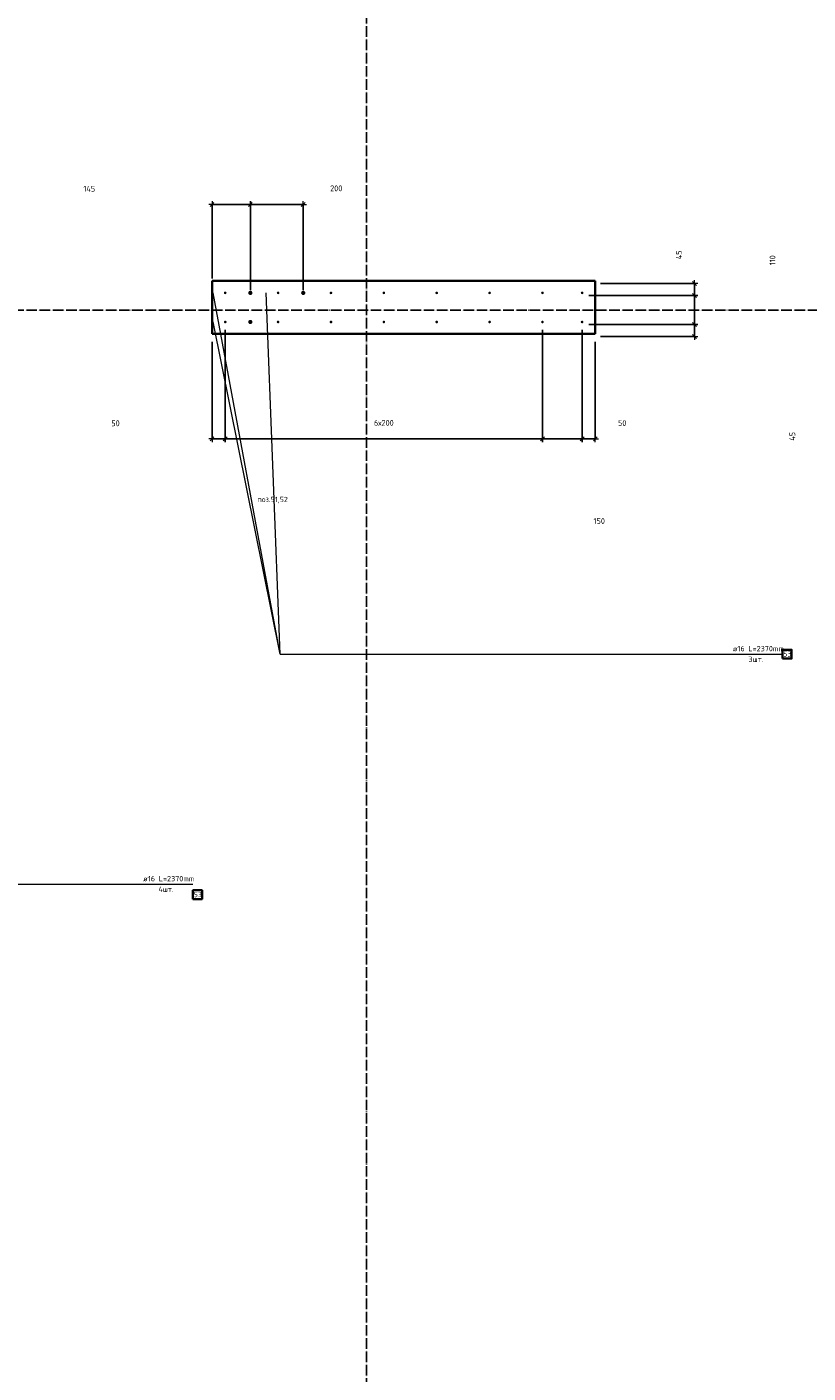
# Model space of a CAD drawing. Header units: millimetres. Extents: x 27309 to 183995, y -852 to 48500.
# Tile 51 of 93: x 151655 to 154610, y 32682 to 37770. Entities that reach past the tile are written whole.
import ezdxf

# ---------------------------------------------------------------- set-up
doc = ezdxf.new("R2010")
doc.units = ezdxf.units.MM
doc.header["$PDMODE"] = 65
doc.linetypes.add('______11', pattern=[50, 40, -5, 0, -5])
doc.linetypes.add('______5', pattern=[110, 80, -10, 10, -10])
for name, color, linetype, lineweight in [('Standard', 7, 'Continuous', 25), ('Арм.стержн. Выпуски', 180, 'Continuous', 35), ('Размерная линия_ общее', 7, 'Continuous', 13)]:
    doc.layers.add(name, color=color, linetype=linetype, lineweight=lineweight)
doc.layers.add('Осевая линия_ общее', color=7, linetype='______5', lineweight=13, true_color=0xa0a0a0)
doc.styles.add('ISOCPEUR', font='ISOCPEUR')
doc.dimstyles.new('DIMSTYLE_3', dxfattribs={"dimtxt": 22, "dimasz": 25, "dimexe": 0, "dimexo": 0, "dimgap": 11, "dimtad": 2, "dimdec": 0, "dimrnd": 5, "dimzin": 12, "dimdsep": 46, "dimtxsty": 'ISOCPEUR', "dimblk1": 'ALL_ML_STRICH', "dimblk2": 'ALL_ML_STRICH', "dimsah": 1, "dimcen": 0, "dimclrd": 7, "dimclre": 256, "dimclrt": 7, "dimadec": 0, "dimazin": 0, "dimtfac": 1, "dimtdec": 0, "dimtix": 1, "dimtmove": 2, "dimatfit": 3, "dimfxl": 0, "dimtzin": 0, "dimlwd": 0, "dimlwe": -3, "dimarcsym": 0})
doc.dimstyles.new('DIMSTYLE_5', dxfattribs={"dimtxt": 22, "dimasz": 25, "dimexe": 0, "dimexo": 0, "dimgap": 11, "dimtad": 2, "dimdec": 0, "dimrnd": 5, "dimzin": 12, "dimdsep": 46, "dimtxsty": 'ISOCPEUR', "dimblk1": 'ALL_ML_STRICH', "dimblk2": 'ALL_ML_STRICH', "dimsah": 1, "dimcen": 0, "dimclrd": 7, "dimclre": 256, "dimclrt": 7, "dimadec": 0, "dimazin": 0, "dimtfac": 1, "dimtdec": 0, "dimtix": 1, "dimtmove": 2, "dimatfit": 3, "dimfxl": 0, "dimtvp": 1.2, "dimtzin": 0, "dimlwd": 0, "dimlwe": -3, "dimarcsym": 0})
doc.dimstyles.new('DIMSTYLE_7', dxfattribs={"dimtxt": 22, "dimasz": 25, "dimexe": 0, "dimexo": 0, "dimgap": 11, "dimtad": 0, "dimdec": 0, "dimrnd": 5, "dimzin": 12, "dimdsep": 46, "dimtxsty": 'ISOCPEUR', "dimblk1": 'ALL_ML_STRICH', "dimblk2": 'ALL_ML_STRICH', "dimsah": 1, "dimcen": 0, "dimclrd": 7, "dimclre": 256, "dimclrt": 7, "dimadec": 0, "dimazin": 0, "dimtfac": 1, "dimtdec": 0, "dimtix": 1, "dimtmove": 2, "dimatfit": 3, "dimfxl": 0, "dimtzin": 0, "dimlwd": 0, "dimlwe": -3, "dimarcsym": 0})
doc.dimstyles.new('DIMSTYLE_8', dxfattribs={"dimtxt": 22, "dimasz": 25, "dimexe": 0, "dimexo": 0, "dimgap": 11, "dimtad": 0, "dimdec": 0, "dimrnd": 5, "dimzin": 12, "dimdsep": 46, "dimtxsty": 'ISOCPEUR', "dimblk1": 'ALL_ML_STRICH', "dimblk2": 'ALL_ML_STRICH', "dimsah": 1, "dimcen": 0, "dimclrd": 7, "dimclre": 256, "dimclrt": 7, "dimadec": 0, "dimazin": 0, "dimtfac": 1, "dimtdec": 0, "dimtix": 1, "dimtmove": 2, "dimatfit": 3, "dimfxl": 0, "dimtvp": 1.2, "dimtzin": 0, "dimlwd": 0, "dimlwe": -3, "dimarcsym": 0})

# ---------------------------------------------------------------- blocks, each defined once
blk = doc.blocks.new('ALL_ML_STRICH')
at = {"color": 0, "linetype": 'ByBlock', "lineweight": -2}
for p, q in [((-1, 0), (0.5, 0)), ((-0.3, -0.3), (0.3, 0.3)), ((0, -0.5), (0, 0.5))]:
    blk.add_line(p, q, dxfattribs=at)
blk = doc.blocks.new('*D436')
at = {"layer": 'DEFPOINTS', "color": 7, "linetype": 'Continuous', "lineweight": 13, "transparency": 33554687}
for p in [(152355, 37099.2), (152355, 36800), (152500, 36755)]:
    blk.add_point(p, dxfattribs=at)
at = {"layer": 'Размерная линия_ общее', "color": 253, "linetype": 'Continuous', "lineweight": -2, "true_color": 0xa0a0a0, "transparency": 33554687}
for p, q in [((152355, 36820), (152355, 37099.2)), ((152500, 36775), (152500, 37099.2))]:
    blk.add_line(p, q, dxfattribs=at)
at = {"layer": 'Размерная линия_ общее', "color": 7, "linetype": 'Continuous', "lineweight": -2, "transparency": 33554687}
blk.add_line((152355, 37099.2), (152500, 37099.2), dxfattribs=at)
at = {"layer": 'Размерная линия_ общее', "color": 7, "linetype": 'Continuous', "lineweight": 13, "transparency": 33554687, "xscale": 25, "yscale": 25, "zscale": 25, "rotation": 180}
blk.add_blockref('ALL_ML_STRICH', (152355, 37099.2), dxfattribs=at)
at = {"layer": 'Размерная линия_ общее', "color": 7, "linetype": 'Continuous', "lineweight": 13, "transparency": 33554687, "xscale": 25, "yscale": 25, "zscale": 25}
blk.add_blockref('ALL_ML_STRICH', (152500, 37099.2), dxfattribs=at)
at = {"layer": 'Размерная линия_ общее', "color": 7, "linetype": 'Continuous', "lineweight": 13, "transparency": 33554687, "insert": (151890.7, 37158.6), "char_height": 22, "width": 66, "attachment_point": 5, "style": 'ISOCPEUR'}
blk.add_mtext('\\A1;{145}', dxfattribs=at)
blk = doc.blocks.new('*D437')
at = {"layer": 'DEFPOINTS', "color": 7, "linetype": 'Continuous', "lineweight": 13, "transparency": 33554687}
for p in [(152500, 37099.2), (152500, 36755), (152700, 36755)]:
    blk.add_point(p, dxfattribs=at)
at = {"layer": 'Размерная линия_ общее', "color": 253, "linetype": 'Continuous', "lineweight": -2, "true_color": 0xa0a0a0, "transparency": 33554687}
for p, q in [((152500, 36775), (152500, 37099.2)), ((152700, 36775), (152700, 37099.2))]:
    blk.add_line(p, q, dxfattribs=at)
at = {"layer": 'Размерная линия_ общее', "color": 7, "linetype": 'Continuous', "lineweight": -2, "transparency": 33554687}
blk.add_line((152500, 37099.2), (152700, 37099.2), dxfattribs=at)
at = {"layer": 'Размерная линия_ общее', "color": 7, "linetype": 'Continuous', "lineweight": 13, "transparency": 33554687, "xscale": 25, "yscale": 25, "zscale": 25, "rotation": 180}
blk.add_blockref('ALL_ML_STRICH', (152500, 37099.2), dxfattribs=at)
at = {"layer": 'Размерная линия_ общее', "color": 7, "linetype": 'Continuous', "lineweight": 13, "transparency": 33554687, "xscale": 25, "yscale": 25, "zscale": 25}
blk.add_blockref('ALL_ML_STRICH', (152700, 37099.2), dxfattribs=at)
at = {"layer": 'Размерная линия_ общее', "color": 7, "linetype": 'Continuous', "lineweight": 13, "transparency": 33554687, "insert": (152824.9, 37160.2), "char_height": 22, "width": 66, "attachment_point": 5, "style": 'ISOCPEUR'}
blk.add_mtext('\\A1;{200}', dxfattribs=at)
blk = doc.blocks.new('*D438')
at = {"layer": 'DEFPOINTS', "color": 7, "linetype": 'Continuous', "lineweight": 13, "transparency": 33554687}
for p in [(153760, 36645), (153805, 36600), (154180.6, 36600)]:
    blk.add_point(p, dxfattribs=at)
at = {"layer": 'Размерная линия_ общее', "color": 253, "linetype": 'Continuous', "lineweight": -2, "true_color": 0xa0a0a0, "transparency": 33554687}
for p, q in [((153780, 36645), (154180.6, 36645)), ((153825, 36600), (154180.6, 36600))]:
    blk.add_line(p, q, dxfattribs=at)
at = {"layer": 'Размерная линия_ общее', "color": 7, "linetype": 'Continuous', "lineweight": -2, "transparency": 33554687}
blk.add_line((154180.6, 36600), (154180.6, 36645), dxfattribs=at)
at = {"layer": 'Размерная линия_ общее', "color": 7, "linetype": 'Continuous', "lineweight": 13, "transparency": 33554687, "xscale": 25, "yscale": 25, "zscale": 25}
for p, rotation in [((154180.6, 36645), 90), ((154180.6, 36600), 270)]:
    blk.add_blockref('ALL_ML_STRICH', p, dxfattribs=dict(at, rotation=rotation))
at = {"layer": 'Размерная линия_ общее', "color": 7, "linetype": 'Continuous', "lineweight": 13, "transparency": 33554687, "insert": (154550.2, 36222.7), "char_height": 22, "width": 44, "attachment_point": 5, "rotation": 90, "style": 'ISOCPEUR'}
blk.add_mtext('\\A1;{45}', dxfattribs=at)
blk = doc.blocks.new('*D439')
at = {"layer": 'DEFPOINTS', "color": 7, "linetype": 'Continuous', "lineweight": 13, "transparency": 33554687}
for p in [(153760, 36755), (153760, 36645), (154180.6, 36645)]:
    blk.add_point(p, dxfattribs=at)
at = {"layer": 'Размерная линия_ общее', "color": 253, "linetype": 'Continuous', "lineweight": -2, "true_color": 0xa0a0a0, "transparency": 33554687}
for p, q in [((153780, 36755), (154180.6, 36755)), ((153780, 36645), (154180.6, 36645))]:
    blk.add_line(p, q, dxfattribs=at)
at = {"layer": 'Размерная линия_ общее', "color": 7, "linetype": 'Continuous', "lineweight": -2, "transparency": 33554687}
blk.add_line((154180.6, 36645), (154180.6, 36755), dxfattribs=at)
at = {"layer": 'Размерная линия_ общее', "color": 7, "linetype": 'Continuous', "lineweight": 13, "transparency": 33554687, "xscale": 25, "yscale": 25, "zscale": 25}
for p, rotation in [((154180.6, 36755), 90), ((154180.6, 36645), 270)]:
    blk.add_blockref('ALL_ML_STRICH', p, dxfattribs=dict(at, rotation=rotation))
at = {"layer": 'Размерная линия_ общее', "color": 7, "linetype": 'Continuous', "lineweight": 13, "transparency": 33554687, "insert": (154475.2, 36888.4), "char_height": 22, "width": 66, "attachment_point": 5, "rotation": 90, "style": 'ISOCPEUR'}
blk.add_mtext('\\A1;{110}', dxfattribs=at)
blk = doc.blocks.new('*D440')
at = {"layer": 'DEFPOINTS', "color": 7, "linetype": 'Continuous', "lineweight": 13, "transparency": 33554687}
for p in [(153805, 36800), (153760, 36755), (154180.6, 36755)]:
    blk.add_point(p, dxfattribs=at)
at = {"layer": 'Размерная линия_ общее', "color": 253, "linetype": 'Continuous', "lineweight": -2, "true_color": 0xa0a0a0, "transparency": 33554687}
for p, q in [((153825, 36800), (154180.6, 36800)), ((153780, 36755), (154180.6, 36755))]:
    blk.add_line(p, q, dxfattribs=at)
at = {"layer": 'Размерная линия_ общее', "color": 7, "linetype": 'Continuous', "lineweight": -2, "transparency": 33554687}
blk.add_line((154180.6, 36755), (154180.6, 36800), dxfattribs=at)
at = {"layer": 'Размерная линия_ общее', "color": 7, "linetype": 'Continuous', "lineweight": 13, "transparency": 33554687, "xscale": 25, "yscale": 25, "zscale": 25}
for p, rotation in [((154180.6, 36800), 90), ((154180.6, 36755), 270)]:
    blk.add_blockref('ALL_ML_STRICH', p, dxfattribs=dict(at, rotation=rotation))
at = {"layer": 'Размерная линия_ общее', "color": 7, "linetype": 'Continuous', "lineweight": 13, "transparency": 33554687, "insert": (154121, 36908.9), "char_height": 22, "width": 44, "attachment_point": 5, "rotation": 90, "style": 'ISOCPEUR'}
blk.add_mtext('\\A1;{45}', dxfattribs=at)
blk = doc.blocks.new('*D441')
at = {"layer": 'DEFPOINTS', "color": 7, "linetype": 'Continuous', "lineweight": 13, "transparency": 33554687}
for p in [(152405, 36645), (152355, 36600), (152355, 36212.7)]:
    blk.add_point(p, dxfattribs=at)
at = {"layer": 'Размерная линия_ общее', "color": 253, "linetype": 'Continuous', "lineweight": -2, "true_color": 0xa0a0a0, "transparency": 33554687}
for p, q in [((152405, 36625), (152405, 36212.7)), ((152355, 36580), (152355, 36212.7))]:
    blk.add_line(p, q, dxfattribs=at)
at = {"layer": 'Размерная линия_ общее', "color": 7, "linetype": 'Continuous', "lineweight": -2, "transparency": 33554687}
blk.add_line((152355, 36212.7), (152405, 36212.7), dxfattribs=at)
at = {"layer": 'Размерная линия_ общее', "color": 7, "linetype": 'Continuous', "lineweight": 13, "transparency": 33554687, "xscale": 25, "yscale": 25, "zscale": 25, "rotation": 180}
blk.add_blockref('ALL_ML_STRICH', (152355, 36212.7), dxfattribs=at)
at = {"layer": 'Размерная линия_ общее', "color": 7, "linetype": 'Continuous', "lineweight": 13, "transparency": 33554687, "xscale": 25, "yscale": 25, "zscale": 25}
blk.add_blockref('ALL_ML_STRICH', (152405, 36212.7), dxfattribs=at)
at = {"layer": 'Размерная линия_ общее', "color": 7, "linetype": 'Continuous', "lineweight": 13, "transparency": 33554687, "insert": (151990, 36272), "char_height": 22, "width": 44, "attachment_point": 5, "style": 'ISOCPEUR'}
blk.add_mtext('\\A1;{50}', dxfattribs=at)
blk = doc.blocks.new('*D442')
at = {"layer": 'DEFPOINTS', "color": 7, "linetype": 'Continuous', "lineweight": 13, "transparency": 33554687}
for p in [(152405, 36645), (153605, 36645), (152405, 36212.7)]:
    blk.add_point(p, dxfattribs=at)
at = {"layer": 'Размерная линия_ общее', "color": 253, "linetype": 'Continuous', "lineweight": -2, "true_color": 0xa0a0a0, "transparency": 33554687}
for p, q in [((152405, 36625), (152405, 36212.7)), ((153605, 36625), (153605, 36212.7))]:
    blk.add_line(p, q, dxfattribs=at)
at = {"layer": 'Размерная линия_ общее', "color": 7, "linetype": 'Continuous', "lineweight": -2, "transparency": 33554687}
blk.add_line((152405, 36212.7), (153605, 36212.7), dxfattribs=at)
at = {"layer": 'Размерная линия_ общее', "color": 7, "linetype": 'Continuous', "lineweight": 13, "transparency": 33554687, "xscale": 25, "yscale": 25, "zscale": 25, "rotation": 180}
blk.add_blockref('ALL_ML_STRICH', (152405, 36212.7), dxfattribs=at)
at = {"layer": 'Размерная линия_ общее', "color": 7, "linetype": 'Continuous', "lineweight": 13, "transparency": 33554687, "xscale": 25, "yscale": 25, "zscale": 25}
blk.add_blockref('ALL_ML_STRICH', (153605, 36212.7), dxfattribs=at)
at = {"layer": 'Размерная линия_ общее', "color": 7, "linetype": 'Continuous', "lineweight": 13, "transparency": 33554687, "insert": (152967.6, 36284.7), "char_height": 22, "width": 1.1, "attachment_point": 1, "line_spacing_factor": 0.60241, "style": 'ISOCPEUR'}
blk.add_mtext('6х200', dxfattribs=at)
blk = doc.blocks.new('*D443')
at = {"layer": 'DEFPOINTS', "color": 7, "linetype": 'Continuous', "lineweight": 13, "transparency": 33554687}
for p in [(153605, 36645), (153755, 36645), (153605, 36212.7)]:
    blk.add_point(p, dxfattribs=at)
at = {"layer": 'Размерная линия_ общее', "color": 253, "linetype": 'Continuous', "lineweight": -2, "true_color": 0xa0a0a0, "transparency": 33554687}
for p, q in [((153605, 36625), (153605, 36212.7)), ((153755, 36625), (153755, 36212.7))]:
    blk.add_line(p, q, dxfattribs=at)
at = {"layer": 'Размерная линия_ общее', "color": 7, "linetype": 'Continuous', "lineweight": -2, "transparency": 33554687}
blk.add_line((153605, 36212.7), (153755, 36212.7), dxfattribs=at)
at = {"layer": 'Размерная линия_ общее', "color": 7, "linetype": 'Continuous', "lineweight": 13, "transparency": 33554687, "xscale": 25, "yscale": 25, "zscale": 25, "rotation": 180}
blk.add_blockref('ALL_ML_STRICH', (153605, 36212.7), dxfattribs=at)
at = {"layer": 'Размерная линия_ общее', "color": 7, "linetype": 'Continuous', "lineweight": 13, "transparency": 33554687, "xscale": 25, "yscale": 25, "zscale": 25}
blk.add_blockref('ALL_ML_STRICH', (153755, 36212.7), dxfattribs=at)
at = {"layer": 'Размерная линия_ общее', "color": 7, "linetype": 'Continuous', "lineweight": 13, "transparency": 33554687, "insert": (153819.9, 35902.6), "char_height": 22, "width": 66, "attachment_point": 5, "style": 'ISOCPEUR'}
blk.add_mtext('\\A1;{150}', dxfattribs=at)
blk = doc.blocks.new('*D444')
at = {"layer": 'DEFPOINTS', "color": 7, "linetype": 'Continuous', "lineweight": 13, "transparency": 33554687}
for p in [(153755, 36645), (153805, 36600), (153755, 36212.7)]:
    blk.add_point(p, dxfattribs=at)
at = {"layer": 'Размерная линия_ общее', "color": 253, "linetype": 'Continuous', "lineweight": -2, "true_color": 0xa0a0a0, "transparency": 33554687}
for p, q in [((153755, 36625), (153755, 36212.7)), ((153805, 36580), (153805, 36212.7))]:
    blk.add_line(p, q, dxfattribs=at)
at = {"layer": 'Размерная линия_ общее', "color": 7, "linetype": 'Continuous', "lineweight": -2, "transparency": 33554687}
blk.add_line((153755, 36212.7), (153805, 36212.7), dxfattribs=at)
at = {"layer": 'Размерная линия_ общее', "color": 7, "linetype": 'Continuous', "lineweight": 13, "transparency": 33554687, "xscale": 25, "yscale": 25, "zscale": 25, "rotation": 180}
blk.add_blockref('ALL_ML_STRICH', (153755, 36212.7), dxfattribs=at)
at = {"layer": 'Размерная линия_ общее', "color": 7, "linetype": 'Continuous', "lineweight": 13, "transparency": 33554687, "xscale": 25, "yscale": 25, "zscale": 25}
blk.add_blockref('ALL_ML_STRICH', (153805, 36212.7), dxfattribs=at)
at = {"layer": 'Размерная линия_ общее', "color": 7, "linetype": 'Continuous', "lineweight": 13, "transparency": 33554687, "insert": (153906.7, 36272.8), "char_height": 22, "width": 44, "attachment_point": 5, "style": 'ISOCPEUR'}
blk.add_mtext('\\A1;{50}', dxfattribs=at)

msp = doc.modelspace()

# ---------------------------------------------------------------- hatches: boundary and pattern name
at = {"layer": 'Арм.стержн. Выпуски', "linetype": 'Continuous', "lineweight": 35, "transparency": 33554687}
for color, points in [(4, [(152410, 36765), (152409.6, 36766.9), (152408.5, 36768.5), (152406.9, 36769.6), (152405, 36770), (152403.1, 36769.6), (152401.5, 36768.5), (152400.4, 36766.9), (152400, 36765), (152400.4, 36763.1), (152401.5, 36761.5), (152403.1, 36760.4), (152405, 36760), (152406.9, 36760.4), (152408.5, 36761.5), (152409.6, 36763.1)]), (7, [(152508, 36765), (152507.4, 36768.1), (152505.7, 36770.7), (152503.1, 36772.4), (152500, 36773), (152496.9, 36772.4), (152494.3, 36770.7), (152492.6, 36768.1), (152492, 36765), (152492.6, 36761.9), (152494.3, 36759.3), (152496.9, 36757.6), (152500, 36757), (152503.1, 36757.6), (152505.7, 36759.3), (152507.4, 36761.9)]), (4, [(152610, 36765), (152609.6, 36766.9), (152608.5, 36768.5), (152606.9, 36769.6), (152605, 36770), (152603.1, 36769.6), (152601.5, 36768.5), (152600.4, 36766.9), (152600, 36765), (152600.4, 36763.1), (152601.5, 36761.5), (152603.1, 36760.4), (152605, 36760), (152606.9, 36760.4), (152608.5, 36761.5), (152609.6, 36763.1)]), (7, [(152708, 36765), (152707.4, 36768.1), (152705.7, 36770.7), (152703.1, 36772.4), (152700, 36773), (152696.9, 36772.4), (152694.3, 36770.7), (152692.6, 36768.1), (152692, 36765), (152692.6, 36761.9), (152694.3, 36759.3), (152696.9, 36757.6), (152700, 36757), (152703.1, 36757.6), (152705.7, 36759.3), (152707.4, 36761.9)]), (4, [(152810, 36765), (152809.6, 36766.9), (152808.5, 36768.5), (152806.9, 36769.6), (152805, 36770), (152803.1, 36769.6), (152801.5, 36768.5), (152800.4, 36766.9), (152800, 36765), (152800.4, 36763.1), (152801.5, 36761.5), (152803.1, 36760.4), (152805, 36760), (152806.9, 36760.4), (152808.5, 36761.5), (152809.6, 36763.1)]), (4, [(153010, 36765), (153009.6, 36766.9), (153008.5, 36768.5), (153006.9, 36769.6), (153005, 36770), (153003.1, 36769.6), (153001.5, 36768.5), (153000.4, 36766.9), (153000, 36765), (153000.4, 36763.1), (153001.5, 36761.5), (153003.1, 36760.4), (153005, 36760), (153006.9, 36760.4), (153008.5, 36761.5), (153009.6, 36763.1)]), (4, [(153210, 36765), (153209.6, 36766.9), (153208.5, 36768.5), (153206.9, 36769.6), (153205, 36770), (153203.1, 36769.6), (153201.5, 36768.5), (153200.4, 36766.9), (153200, 36765), (153200.4, 36763.1), (153201.5, 36761.5), (153203.1, 36760.4), (153205, 36760), (153206.9, 36760.4), (153208.5, 36761.5), (153209.6, 36763.1)]), (4, [(153410, 36765), (153409.6, 36766.9), (153408.5, 36768.5), (153406.9, 36769.6), (153405, 36770), (153403.1, 36769.6), (153401.5, 36768.5), (153400.4, 36766.9), (153400, 36765), (153400.4, 36763.1), (153401.5, 36761.5), (153403.1, 36760.4), (153405, 36760), (153406.9, 36760.4), (153408.5, 36761.5), (153409.6, 36763.1)]), (4, [(153610, 36765), (153609.6, 36766.9), (153608.5, 36768.5), (153606.9, 36769.6), (153605, 36770), (153603.1, 36769.6), (153601.5, 36768.5), (153600.4, 36766.9), (153600, 36765), (153600.4, 36763.1), (153601.5, 36761.5), (153603.1, 36760.4), (153605, 36760), (153606.9, 36760.4), (153608.5, 36761.5), (153609.6, 36763.1)]), (4, [(153760, 36765), (153759.6, 36766.9), (153758.5, 36768.5), (153756.9, 36769.6), (153755, 36770), (153753.1, 36769.6), (153751.5, 36768.5), (153750.4, 36766.9), (153750, 36765), (153750.4, 36763.1), (153751.5, 36761.5), (153753.1, 36760.4), (153755, 36760), (153756.9, 36760.4), (153758.5, 36761.5), (153759.6, 36763.1)]), (4, [(152410, 36655), (152409.6, 36656.9), (152408.5, 36658.5), (152406.9, 36659.6), (152405, 36660), (152403.1, 36659.6), (152401.5, 36658.5), (152400.4, 36656.9), (152400, 36655), (152400.4, 36653.1), (152401.5, 36651.5), (152403.1, 36650.4), (152405, 36650), (152406.9, 36650.4), (152408.5, 36651.5), (152409.6, 36653.1)]), (7, [(152508, 36655), (152507.4, 36658.1), (152505.7, 36660.7), (152503.1, 36662.4), (152500, 36663), (152496.9, 36662.4), (152494.3, 36660.7), (152492.6, 36658.1), (152492, 36655), (152492.6, 36651.9), (152494.3, 36649.3), (152496.9, 36647.6), (152500, 36647), (152503.1, 36647.6), (152505.7, 36649.3), (152507.4, 36651.9)]), (4, [(152610, 36655), (152609.6, 36656.9), (152608.5, 36658.5), (152606.9, 36659.6), (152605, 36660), (152603.1, 36659.6), (152601.5, 36658.5), (152600.4, 36656.9), (152600, 36655), (152600.4, 36653.1), (152601.5, 36651.5), (152603.1, 36650.4), (152605, 36650), (152606.9, 36650.4), (152608.5, 36651.5), (152609.6, 36653.1)]), (4, [(152810, 36655), (152809.6, 36656.9), (152808.5, 36658.5), (152806.9, 36659.6), (152805, 36660), (152803.1, 36659.6), (152801.5, 36658.5), (152800.4, 36656.9), (152800, 36655), (152800.4, 36653.1), (152801.5, 36651.5), (152803.1, 36650.4), (152805, 36650), (152806.9, 36650.4), (152808.5, 36651.5), (152809.6, 36653.1)]), (4, [(153010, 36655), (153009.6, 36656.9), (153008.5, 36658.5), (153006.9, 36659.6), (153005, 36660), (153003.1, 36659.6), (153001.5, 36658.5), (153000.4, 36656.9), (153000, 36655), (153000.4, 36653.1), (153001.5, 36651.5), (153003.1, 36650.4), (153005, 36650), (153006.9, 36650.4), (153008.5, 36651.5), (153009.6, 36653.1)]), (4, [(153210, 36655), (153209.6, 36656.9), (153208.5, 36658.5), (153206.9, 36659.6), (153205, 36660), (153203.1, 36659.6), (153201.5, 36658.5), (153200.4, 36656.9), (153200, 36655), (153200.4, 36653.1), (153201.5, 36651.5), (153203.1, 36650.4), (153205, 36650), (153206.9, 36650.4), (153208.5, 36651.5), (153209.6, 36653.1)]), (4, [(153410, 36655), (153409.6, 36656.9), (153408.5, 36658.5), (153406.9, 36659.6), (153405, 36660), (153403.1, 36659.6), (153401.5, 36658.5), (153400.4, 36656.9), (153400, 36655), (153400.4, 36653.1), (153401.5, 36651.5), (153403.1, 36650.4), (153405, 36650), (153406.9, 36650.4), (153408.5, 36651.5), (153409.6, 36653.1)]), (4, [(153610, 36655), (153609.6, 36656.9), (153608.5, 36658.5), (153606.9, 36659.6), (153605, 36660), (153603.1, 36659.6), (153601.5, 36658.5), (153600.4, 36656.9), (153600, 36655), (153600.4, 36653.1), (153601.5, 36651.5), (153603.1, 36650.4), (153605, 36650), (153606.9, 36650.4), (153608.5, 36651.5), (153609.6, 36653.1)]), (4, [(153760, 36655), (153759.6, 36656.9), (153758.5, 36658.5), (153756.9, 36659.6), (153755, 36660), (153753.1, 36659.6), (153751.5, 36658.5), (153750.4, 36656.9), (153750, 36655), (153750.4, 36653.1), (153751.5, 36651.5), (153753.1, 36650.4), (153755, 36650), (153756.9, 36650.4), (153758.5, 36651.5), (153759.6, 36653.1)])]:
    msp.add_hatch(color=color, dxfattribs=at).paths.add_polyline_path(points)

# ---------------------------------------------------------------- linework, layer by layer
at = {"color": 7, "linetype": 'Continuous', "lineweight": 35, "transparency": 33554687}
for p, q in [((152355, 36610), (152355, 36810)), ((152355, 36810), (153805, 36810)), ((153805, 36810), (153805, 36610)), ((153805, 36610), (152355, 36610))]:
    msp.add_line(p, q, dxfattribs=at)
at = {"layer": 'Арм.стержн. Выпуски', "color": 7, "linetype": 'Continuous', "lineweight": 13, "transparency": 33554687}
for p, q in [((152612.9, 35399.4), (152360, 36765)), ((152612.9, 35399.4), (152560, 36765)), ((152612.9, 35399.4), (152360, 36655)), ((152612.9, 35399.4), (154512.9, 35399.4)), ((150382.6, 34529.9), (152282.6, 34529.9))]:
    msp.add_line(p, q, dxfattribs=at)
at = {"layer": 'Арм.стержн. Выпуски', "color": 7, "linetype": 'Continuous', "lineweight": 35, "transparency": 33554687}
for points in [[(154512.9, 35382.7), (154547.6, 35382.7), (154547.6, 35416.1), (154512.9, 35416.1), (154512.9, 35382.7)], [(152282.6, 34473.2), (152317.3, 34473.2), (152317.3, 34506.6), (152282.6, 34506.6), (152282.6, 34473.2)]]:
    msp.add_lwpolyline(points, dxfattribs=at)
at = {"layer": 'Осевая линия_ общее', "color": 253, "linetype": '______11', "lineweight": -3, "true_color": 0xa0a0a0, "transparency": 33554687}
for p, q in [((152940, 46340), (152940, 27662.1)), ((125200, 36700), (169325.4, 36700))]:
    msp.add_line(p, q, dxfattribs=at)

# ---------------------------------------------------------------- texts
at = {"layer": 'Standard', "color": 7, "linetype": 'Continuous', "lineweight": 13, "transparency": 33554687, "insert": (152526.3, 35969.5), "char_height": 20, "width": 104.817, "attachment_point": 7, "style": 'ISOCPEUR'}
msp.add_mtext('\\A1;{\\fISOCPEUR|i0|b0;\\H20.000000;\\W0.909091;\\C7;поз.51,52}\\P', dxfattribs=at)
at = {"layer": 'Арм.стержн. Выпуски', "color": 7, "linetype": 'Continuous', "lineweight": 25, "transparency": 33554687, "char_height": 20, "attachment_point": 7, "style": 'ISOCPEUR'}
for s, insert, width in [('\\W0.96;ø16 L=2370mm ', (154324.9, 35410.1), 195.502), ('\\W0.94;3шт. ', (154383.9, 35370.1), 77.419), ('\\W0.87;53', (154516.3, 35390.1), 36.721), ('\\W0.96;ø16 L=2370mm ', (152094.6, 34540.6), 195.502), ('\\W0.95;4шт. ', (152152.6, 34500.6), 79.438), ('\\W0.87;53', (152286, 34480.6), 36.721)]:
    msp.add_mtext(s, dxfattribs=dict(at, insert=insert, width=width))

# ---------------------------------------------------------------- dimensions: what is measured, and where the dimension line sits
at = {"layer": 'Размерная линия_ общее', "color": 7, "linetype": 'Continuous', "lineweight": 13, "transparency": 33554687}
for base, p1, p2, dimstyle, picture, middle in [((152500, 37099.2), (152355, 36820), (152500, 36775), 'DIMSTYLE_3', '*D436', (151890.7, 37158.6)), ((152700, 37099.2), (152500, 36775), (152700, 36775), 'DIMSTYLE_3', '*D437', (152824.9, 37160.2)), ((152405, 36212.7), (152355, 36580), (152405, 36625), 'DIMSTYLE_3', '*D441', (151990, 36272)), ((153755, 36212.7), (153605, 36625), (153755, 36625), 'DIMSTYLE_7', '*D443', (153819.9, 35902.6)), ((153805, 36212.7), (153755, 36625), (153805, 36580), 'DIMSTYLE_3', '*D444', (153906.7, 36272.8))]:
    dim = msp.add_linear_dim(base=base, p1=p1, p2=p2, dimstyle=dimstyle, override={"dimpost": '<>', "dimclrd": 7, "dimclre": 253, "dimclrt": 7, "dimlwd": 0, "dimlwe": 65533}, dxfattribs=at)
    dim.commit()
    dim.dimension.update_dxf_attribs({"geometry": picture, "text_midpoint": middle, "dimtype": 160})
for base, p1, p2, dimstyle, picture, middle in [((154180.6, 36800), (153780, 36755), (153825, 36800), 'DIMSTYLE_5', '*D440', (154121, 36908.9)), ((154180.6, 36755), (153780, 36645), (153780, 36755), 'DIMSTYLE_7', '*D439', (154475.2, 36888.4)), ((154180.6, 36645), (153825, 36600), (153780, 36645), 'DIMSTYLE_8', '*D438', (154550.2, 36222.7))]:
    dim = msp.add_linear_dim(base=base, p1=p1, p2=p2, angle=90, dimstyle=dimstyle, override={"dimpost": '<>', "dimclrd": 7, "dimclre": 253, "dimclrt": 7, "dimlwd": 0, "dimlwe": 65533}, dxfattribs=at)
    dim.commit()
    dim.dimension.update_dxf_attribs({"geometry": picture, "text_midpoint": middle, "dimtype": 160})
dim = msp.add_linear_dim(base=(153605, 36212.7), p1=(152405, 36625), p2=(153605, 36625), text='6х200', dimstyle='DIMSTYLE_3', override={"dimpost": '<>', "dimclrd": 7, "dimclre": 253, "dimclrt": 7, "dimlwd": 0, "dimlwe": 65533}, dxfattribs=at)
dim.commit()
dim.dimension.update_dxf_attribs({"geometry": '*D442', "text_midpoint": (153005, 36223.7), "dimtype": 160})

doc.saveas('drawing.dxf')
